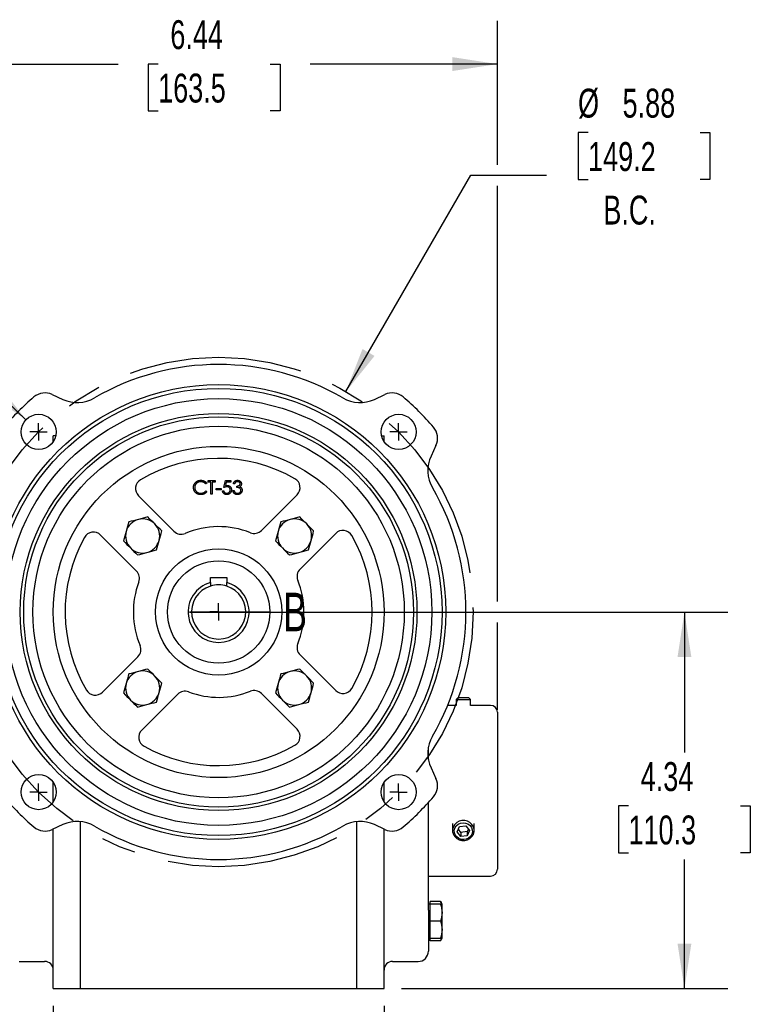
# Model space of a CAD drawing. Header units: inches. Extents: x 1 to 43, y 1 to 33.
# Tile 5 of 10: x 25.3 to 33.7, y 7.8 to 19.1. Entities that reach past the tile are written whole.
import ezdxf

# ---------------------------------------------------------------- set-up
doc = ezdxf.new("R2010")
doc.units = ezdxf.units.IN
doc.header["$LTSCALE"] = 4
doc.header["$MEASUREMENT"] = 0
doc.linetypes.add('CENTERX2', pattern=[0.8, 0.5, -0.1, 0.1, -0.1])
doc.layers.add('CENTER', color=40, linetype='CENTERX2')
doc.layers.add('DIMENSIONS', color=140, linetype='Continuous', lineweight=25)
doc.layers.add('TEXT', color=140, linetype='Continuous', lineweight=25)
doc.styles.add('SLDTEXTSTYLE0', font='TXT', dxfattribs={"width": 0.7})
doc.dimstyles.new('SLDDIMSTYLE0', dxfattribs={"dimtxt": 0.339844, "dimasz": 0.52, "dimexe": 0, "dimexo": 0.0625, "dimgap": 0.084961, "dimtad": 0, "dimtih": 1, "dimtoh": 1, "dimrnd": 1e-09, "dimzin": 12, "dimdsep": 46, "dimtxsty": 'SLDTEXTSTYLE0', "dimsah": 1, "dimcen": 0.09, "dimadec": 0, "dimazin": 3, "dimtfac": 1, "dimtofl": 0, "dimtmove": 0, "dimatfit": 3, "dimfxl": 0, "dimfrac": 2, "dimtolj": 1, "dimtzin": 12, "dimarcsym": 0})
doc.dimstyles.new('SLDDIMSTYLE6', dxfattribs={"dimtxt": 0.18, "dimasz": 0.52, "dimexe": 0, "dimexo": 0.0625, "dimgap": 0, "dimtad": 0, "dimtih": 1, "dimtoh": 1, "dimdec": 0, "dimrnd": 1e-09, "dimzin": 0, "dimdsep": 46, "dimtxsty": 'Standard', "dimblk1": 'NONE', "dimblk2": 'NONE', "dimsah": 1, "dimcen": 0.09, "dimadec": 0, "dimazin": 0, "dimtfac": 0.52, "dimtdec": 0, "dimtofl": 0, "dimtmove": 0, "dimatfit": 3, "dimldrblk": 'NONE', "dimfxl": 0, "dimfrac": 2, "dimtolj": 1, "dimtzin": 0, "dimarcsym": 0})
doc.dimstyles.new('SLDDIMSTYLE7', dxfattribs={"dimtxt": 0.339844, "dimasz": 0.52, "dimexe": 0, "dimexo": 0.0625, "dimgap": 0.084961, "dimtad": 0, "dimtih": 1, "dimtoh": 1, "dimrnd": 1e-09, "dimzin": 12, "dimdsep": 46, "dimtxsty": 'SLDTEXTSTYLE0', "dimsah": 1, "dimcen": 0, "dimadec": 0, "dimazin": 3, "dimtfac": 1, "dimtofl": 0, "dimtmove": 0, "dimatfit": 3, "dimfxl": 0, "dimfrac": 2, "dimtolj": 1, "dimtzin": 12, "dimarcsym": 0})
doc.dimstyles.new('SLDDIMSTYLE8', dxfattribs={"dimtxt": 0.339844, "dimasz": 0.52, "dimexe": 0, "dimexo": 0.0625, "dimgap": 0.084961, "dimtad": 0, "dimtih": 1, "dimtoh": 1, "dimrnd": 1e-09, "dimdsep": 46, "dimtxsty": 'SLDTEXTSTYLE0', "dimsah": 1, "dimcen": 0, "dimadec": 0, "dimazin": 2, "dimtfac": 1, "dimtofl": 0, "dimtmove": 0, "dimatfit": 3, "dimfxl": 0, "dimfrac": 2, "dimtolj": 1, "dimtzin": 12, "dimarcsym": 0})

# ---------------------------------------------------------------- blocks, each defined once
blk = doc.blocks.new('_D_11')
at = {"layer": 'DIMENSIONS'}
for p, q in [((31.837, 17.836), (31.722, 17.836)), ((31.722, 17.836), (31.722, 17.296)), ((33.129, 17.836), (33.243, 17.836)), ((33.243, 17.836), (33.243, 17.296)), ((29.042, 14.85), (30.483, 17.343)), ((30.483, 17.343), (31.358, 17.343)), ((31.722, 17.296), (31.837, 17.296)), ((33.243, 17.296), (33.129, 17.296))]:
    blk.add_line(p, q, dxfattribs=at)
blk.add_solid([(29.042, 14.85), (29.372, 15.26), (29.233, 15.34)], dxfattribs=at)
at = {"layer": 'DIMENSIONS', "char_height": 0.3333, "attachment_point": 1, "style": 'SLDTEXTSTYLE0'}
for s, insert in [('%%c', (31.721, 18.342)), ('5.88', (32.235, 18.342)), ('149.2', (31.837, 17.726)), ('B.C.', (32.013, 17.109))]:
    blk.add_mtext(s, dxfattribs=dict(at, insert=insert))
blk = doc.blocks.new('_D_12')
at = {"layer": 'DIMENSIONS'}
for p, q in [((25.663, 7.764), (25.663, 5.537)), ((29.482, 7.764), (29.482, 5.537)), ((25.663, 6.037), (26.823, 6.037)), ((27.284, 6.037), (27.17, 6.037)), ((27.17, 6.037), (27.17, 5.497)), ((28.294, 6.037), (28.408, 6.037)), ((28.408, 6.037), (28.408, 5.497)), ((29.482, 6.037), (28.754, 6.037)), ((27.17, 5.497), (27.284, 5.497)), ((28.408, 5.497), (28.294, 5.497))]:
    blk.add_line(p, q, dxfattribs=at)
for points in [[(25.663, 6.037), (26.183, 5.957), (26.183, 6.117)], [(29.482, 6.037), (28.962, 6.117), (28.962, 5.957)]]:
    blk.add_solid(points, dxfattribs=at)
at = {"layer": 'DIMENSIONS', "char_height": 0.3333, "attachment_point": 1, "style": 'SLDTEXTSTYLE0'}
for s, insert in [('3.82', (27.284, 6.542)), ('97.0', (27.284, 5.926))]:
    blk.add_mtext(s, dxfattribs=dict(at, insert=insert))
blk = doc.blocks.new('_D_13')
at = {"layer": 'DIMENSIONS'}
for p, q in [((24.354, 15.589), (24.354, 19.126)), ((30.791, 17.463), (30.791, 19.126)), ((24.354, 18.626), (26.414, 18.626)), ((26.874, 18.626), (26.76, 18.626)), ((26.76, 18.626), (26.76, 18.086)), ((28.167, 18.626), (28.281, 18.626)), ((28.281, 18.626), (28.281, 18.086)), ((30.791, 18.626), (28.627, 18.626)), ((26.76, 18.086), (26.874, 18.086)), ((28.281, 18.086), (28.167, 18.086)), ((30.791, 12.427), (30.791, 17.223)), ((24.354, 11.351), (24.354, 15.349)), ((30.791, 11.18), (30.791, 12.187))]:
    blk.add_line(p, q, dxfattribs=at)
for points in [[(24.354, 18.626), (24.874, 18.546), (24.874, 18.706)], [(30.791, 18.626), (30.271, 18.706), (30.271, 18.546)]]:
    blk.add_solid(points, dxfattribs=at)
at = {"layer": 'DIMENSIONS', "char_height": 0.3333, "attachment_point": 1, "style": 'SLDTEXTSTYLE0'}
for s, insert in [('6.44', (27.015, 19.132)), ('163.5', (26.874, 18.516))]:
    blk.add_mtext(s, dxfattribs=dict(at, insert=insert))
blk = doc.blocks.new('_D_14')
at = {"layer": 'DIMENSIONS'}
for p, q in [((21.107, 16.776), (20.993, 16.776)), ((20.993, 16.776), (20.993, 16.236)), ((22.117, 16.776), (22.231, 16.776)), ((22.231, 16.776), (22.231, 16.236)), ((23.499, 16.282), (22.624, 16.282)), ((25.348, 14.524), (23.499, 16.282)), ((20.993, 16.236), (21.107, 16.236)), ((22.231, 16.236), (22.117, 16.236))]:
    blk.add_line(p, q, dxfattribs=at)
blk.add_solid([(25.348, 14.524), (25.026, 14.94), (24.916, 14.824)], dxfattribs=at)
at = {"layer": 'DIMENSIONS', "char_height": 0.3333, "attachment_point": 1, "style": 'SLDTEXTSTYLE0'}
for s, insert in [('%%c', (20.851, 17.281)), ('0.41', (21.364, 17.281)), ('10.3', (21.107, 16.665)), ('X4', (21.319, 16.049))]:
    blk.add_mtext(s, dxfattribs=dict(at, insert=insert))
blk = doc.blocks.new('_D_15')
at = {"layer": 'DIMENSIONS'}
for p, q in [((27.772, 12.307), (33.449, 12.307)), ((32.949, 12.307), (32.949, 10.686)), ((32.303, 10.07), (32.189, 10.07)), ((32.189, 10.07), (32.189, 9.53)), ((33.595, 10.07), (33.709, 10.07)), ((33.709, 10.07), (33.709, 9.53)), ((32.189, 9.53), (32.303, 9.53)), ((32.949, 7.964), (32.949, 9.454)), ((33.709, 9.53), (33.595, 9.53)), ((29.682, 7.964), (33.449, 7.964))]:
    blk.add_line(p, q, dxfattribs=at)
for points in [[(32.949, 12.307), (32.869, 11.787), (33.029, 11.787)], [(32.949, 7.964), (33.029, 8.484), (32.869, 8.484)]]:
    blk.add_solid(points, dxfattribs=at)
at = {"layer": 'DIMENSIONS', "char_height": 0.3333, "attachment_point": 1, "style": 'SLDTEXTSTYLE0'}
for s, insert in [('4.34', (32.444, 10.576)), ('110.3', (32.303, 9.96))]:
    blk.add_mtext(s, dxfattribs=dict(at, insert=insert))
blk = doc.blocks.new('SW_CENTERMARKSYMBOL_5')
at = {"layer": 'CENTER', "color": 0}
for q in [(-0.1, 0), (0, 0.1), (0, -0.1), (0.1, 0)]:
    blk.add_line((0, 0), q, dxfattribs=at)
blk = doc.blocks.new('SW_CENTERMARKSYMBOL_6')
at = {"layer": 'CENTER', "color": 0}
for q in [(-0.1, 0), (0, 0.1), (0, -0.1), (0.1, 0)]:
    blk.add_line((0, 0), q, dxfattribs=at)
blk = doc.blocks.new('SW_CENTERMARKSYMBOL_7')
at = {"layer": 'CENTER', "color": 0}
for q in [(-0.1, 0), (0, 0.1), (0, -0.1), (0.1, 0)]:
    blk.add_line((0, 0), q, dxfattribs=at)
blk = doc.blocks.new('SW_CENTERMARKSYMBOL_8')
at = {"layer": 'CENTER', "color": 0}
for q in [(-0.1, 0), (0, 0.1), (0, -0.1), (0.1, 0)]:
    blk.add_line((0, 0), q, dxfattribs=at)
blk = doc.blocks.new('SW_CENTERMARKSYMBOL_9')
at = {"layer": 'CENTER', "color": 0}
for q in [(-0.1, 0), (0, 0.1), (0, -0.1), (0.1, 0)]:
    blk.add_line((0, 0), q, dxfattribs=at)
blk = doc.blocks.new('_None')

msp = doc.modelspace()

# ---------------------------------------------------------------- linework, layer by layer
for p, q in [((25.652255, 14.8157924), (25.7742647, 14.7588983)), ((29.370104, 14.7588983), (29.4921138, 14.8157924)), ((25.6627355, 14.2703228), (25.6627355, 14.3394725)), ((25.6927931, 14.3394725), (25.6627355, 14.3394725)), ((29.4515756, 14.3394725), (29.4816332, 14.3394725)), ((29.4816332, 14.2703228), (29.4816332, 14.3394725)), ((30.0807878, 14.2271184), (30.0238937, 14.1051087)), ((27.4357427, 13.7930991), (27.4233764, 13.7836352)), ((27.4498755, 13.8058439), (27.4498755, 13.8219958)), ((27.4498755, 13.8219958), (27.5326536, 13.8219958)), ((27.4841982, 13.8058439), (27.4498755, 13.8058439)), ((27.4841982, 13.6645155), (27.4841982, 13.8058439)), ((27.5326536, 13.8058439), (27.498331, 13.8058439)), ((27.498331, 13.8058439), (27.498331, 13.6645155)), ((27.5326536, 13.8219958), (27.5326536, 13.8058439)), ((27.6336026, 13.7432556), (27.6497544, 13.8219958)), ((27.6497544, 13.8219958), (27.7143617, 13.8219958)), ((27.6607957, 13.8058439), (27.6523097, 13.7644233)), ((27.7143617, 13.8058439), (27.6607957, 13.8058439)), ((27.7143617, 13.8219958), (27.7143617, 13.8058439)), ((27.7567602, 13.7856542), (27.7426274, 13.7856542)), ((27.780988, 13.7432556), (27.780988, 13.7594074)), ((27.056988, 13.2379974), (26.6476327, 13.6473527)), ((27.4233764, 13.702876), (27.4357427, 13.6935067)), ((27.498331, 13.6645155), (27.4841982, 13.6645155)), ((27.5427485, 13.7170089), (27.5427485, 13.7331607)), ((27.5427485, 13.7331607), (27.6033179, 13.7331607)), ((27.6033179, 13.7170089), (27.5427485, 13.7170089)), ((27.6033179, 13.7331607), (27.6033179, 13.7170089)), ((27.6174507, 13.704895), (27.6315836, 13.704895)), ((27.7365705, 13.706914), (27.7507033, 13.706914)), ((28.4778917, 13.658318), (28.0662902, 13.2467164)), ((26.2103015, 13.1938407), (26.6243045, 12.7798377)), ((28.5117117, 12.8012948), (28.9233133, 13.2128964)), ((27.4784344, 12.7036457), (27.6659344, 12.7036457)), ((27.4784344, 12.6464423), (27.4784344, 12.7036457)), ((27.6659344, 12.7036457), (27.6659344, 12.6464423)), ((28.9233133, 11.4014817), (28.5117117, 11.8130832)), ((26.641376, 11.7919927), (26.2320207, 11.3826374)), ((26.6855327, 10.9453062), (27.0995356, 11.3593091)), ((28.0662902, 11.3676616), (28.4778917, 10.9560601)), ((30.3349875, 11.3191619), (30.3149875, 11.2991619)), ((30.3149875, 11.2991619), (30.3149875, 11.22963)), ((30.3149875, 11.2991619), (30.3969875, 11.2991619)), ((30.3969875, 11.3191619), (30.3349875, 11.3191619)), ((30.4589875, 11.3191619), (30.3969875, 11.3191619)), ((30.3969875, 11.2991619), (30.4789875, 11.2991619)), ((30.4789875, 11.2991619), (30.4589875, 11.3191619)), ((30.4789875, 11.22963), (30.4789875, 11.2991619)), ((30.3149875, 11.22963), (30.2153019, 11.22963)), ((30.7119481, 11.22963), (30.4789875, 11.22963)), ((29.9934442, 10.6047515), (29.9934442, 10.7465575)), ((30.0238937, 10.5092694), (30.0807878, 10.3872596)), ((25.6627355, 10.1160705), (25.6627355, 10.3440552)), ((29.4816332, 10.1160705), (29.4816332, 10.3440552)), ((29.9934442, 8.8674252), (29.9934442, 10.1098404)), ((25.9776962, 7.9642756), (25.9776962, 9.8906195)), ((29.1666725, 7.9642756), (29.1666725, 9.8906195)), ((25.7742647, 9.8554797), (25.652255, 9.7985856)), ((25.6627355, 7.9642756), (25.6627355, 9.8034728)), ((29.4921138, 9.7985856), (29.370104, 9.8554797)), ((29.4816332, 7.9642756), (29.4816332, 9.8034728)), ((30.2719875, 9.8687211), (30.2719875, 9.7866362)), ((30.3254361, 9.7702797), (30.3530539, 9.8318796)), ((30.3693697, 9.7173826), (30.3254361, 9.7702797)), ((30.3693697, 9.7652181), (30.3393642, 9.8013454)), ((30.3530539, 9.8318796), (30.4246053, 9.8405825)), ((30.4409211, 9.7739209), (30.3693697, 9.7652181)), ((30.3693697, 9.7652181), (30.3693697, 9.7173826)), ((30.4246053, 9.8405825), (30.4685389, 9.7876854)), ((30.4546108, 9.8044551), (30.4409211, 9.7739209)), ((30.4685389, 9.7876854), (30.4409211, 9.7260855)), ((30.4409211, 9.7739209), (30.4409211, 9.7260855)), ((30.5219875, 9.7866362), (30.5219875, 9.8687211)), ((30.4409211, 9.7260855), (30.3693697, 9.7173826)), ((29.9934442, 9.261126), (30.7119481, 9.261126)), ((30.0131292, 8.9389305), (29.9934442, 8.9389305)), ((30.0131292, 8.9389305), (30.0131292, 8.9693834)), ((30.1333425, 8.9693834), (30.0131292, 8.9693834)), ((30.0131292, 8.8405053), (30.0131292, 8.9389305)), ((30.1333425, 8.9389305), (30.0131292, 8.9389305)), ((30.1509245, 8.9389305), (30.1333425, 8.9693834)), ((30.1509245, 8.8405053), (30.1509245, 8.9389305)), ((30.0131292, 8.7420801), (30.0131292, 8.8405053)), ((30.1509245, 8.6436549), (30.1509245, 8.8405053)), ((30.1333425, 8.7420801), (30.0131292, 8.7420801)), ((30.0131292, 8.6436549), (30.0131292, 8.7420801)), ((30.0131292, 8.5452297), (30.0131292, 8.6436549)), ((30.1509245, 8.5452297), (30.1509245, 8.6436549)), ((29.9934442, 8.5452297), (30.0131292, 8.5452297)), ((30.0131292, 8.5452297), (30.1333425, 8.5452297)), ((30.0131292, 8.5147769), (30.0131292, 8.5452297)), ((30.1333425, 8.5147769), (30.1509245, 8.5452297)), ((30.1333425, 8.5147769), (30.0131292, 8.5147769)), ((25.2690347, 8.2768741), (25.5643103, 8.2768741)), ((29.5800584, 8.2768741), (29.875334, 8.2768741)), ((25.6627355, 7.9642756), (25.9776962, 7.9642756)), ((25.9776962, 7.9642756), (29.1666725, 7.9642756)), ((29.1666725, 7.9642756), (29.4816332, 7.9642756))]:
    msp.add_line(p, q)
at = {"flags": 128}
for points in [[(30.2815026, 9.8308304), (30.2730569, 9.80171), (30.2730569, 9.7715624), (30.2815026, 9.7424421), (30.2978183, 9.7163334), (30.3208923, 9.6950159), (30.3491521, 9.6799421), (30.3806717, 9.6721393), (30.4133033, 9.6721393), (30.4448229, 9.6799421), (30.4730827, 9.6950159), (30.4961567, 9.7163334), (30.5124724, 9.7424421), (30.5209181, 9.7715624), (30.5209181, 9.80171), (30.5124724, 9.8308304), (30.4961567, 9.856939), (30.4730827, 9.8782566), (30.4448229, 9.8933304), (30.4133033, 9.9011332), (30.3806717, 9.9011332), (30.3491521, 9.8933304), (30.3208923, 9.8782566), (30.2978183, 9.856939), (30.2815026, 9.8308304)], [(30.2999802, 9.8161057), (30.3152301, 9.8398517), (30.3371036, 9.8586664), (30.3638285, 9.8710256), (30.3932398, 9.8759281), (30.4229547, 9.8729766), (30.4505659, 9.8624103), (30.4738364, 9.8450851), (30.4908812, 9.8224047), (30.5003192, 9.7962065), (30.5013859, 9.7686129), (30.4939949, 9.7418595), (30.4787449, 9.7181135), (30.4568714, 9.6992987), (30.4301465, 9.6869395), (30.4007352, 9.682037), (30.3710203, 9.6849885), (30.3434092, 9.6955549), (30.3201386, 9.71288), (30.3030939, 9.7355604), (30.2936558, 9.7617586), (30.2925891, 9.7893522), (30.2999802, 9.8161057)]]:
    msp.add_lwpolyline(points, dxfattribs=at)
for centre, radius in [((27.5721844, 12.307189), 2.6220472), ((27.5721844, 12.307189), 2.5787402), ((27.5721844, 12.307189), 2.4606299), ((27.5721844, 12.307189), 2.2893701), ((25.4950582, 14.3843152), 0.2027559), ((27.5721844, 12.307189), 2.25), ((29.6493105, 14.3843152), 0.2027559), ((27.5721844, 12.307189), 2.1431231), ((27.5721844, 12.307189), 1.9094488), ((27.5721844, 12.307189), 0.7283465), ((27.5721844, 12.307189), 0.5905512), ((25.4950582, 10.2300628), 0.2027559), ((29.6493105, 10.2300628), 0.2027559)]:
    msp.add_circle(centre, radius)
for centre, radius, start, end in [((27.5721844, 12.307189), 2.8543307, 59.84673132, 120.15326868), ((27.5721844, 12.307189), 3.269685, 130.68355832, 139.31644168), ((25.5690624, 14.6373854), 0.1968504, 65, 130.68355832), ((25.9406499, 15.1157124), 0.3937008, 245, 300.15326868), ((29.2037189, 15.1157124), 0.3937008, 239.84673132, 295), ((29.5753063, 14.6373854), 0.1968504, 49.31644168, 115), ((27.5721844, 12.307189), 3.269685, 40.68355832, 49.31644168), ((29.9023807, 14.310311), 0.1968504, 335, 40.68355832), ((30.3807078, 13.9387235), 0.3937008, 155, 210.15326868), ((27.5721844, 12.307189), 1.7716535, 60.18311404, 120.57235079), ((26.7311493, 13.7308693), 0.1181102, 120.57235079, 225), ((28.3943752, 13.7418345), 0.1181102, 315, 60.18311404), ((27.5721844, 12.307189), 2.8543307, 329.84673132, 30.15326868), ((26.6952606, 13.1841128), 0.1968504, 104.55536928, 164.55536928), ((26.6952606, 13.1841128), 0.1968504, 44.55536928, 104.55536928), ((26.6952606, 13.1841128), 0.1968504, 344.55536928, 44.55536928), ((27.5721844, 12.307189), 0.984252, 68.1323964, 113.05379468), ((28.4491081, 13.1841128), 0.1968504, 104.55536928, 164.55536928), ((28.4491081, 13.1841128), 0.1968504, 44.55536928, 104.55536928), ((28.4491081, 13.1841128), 0.1968504, 344.55536928, 44.55536928), ((26.126785, 13.1103242), 0.1181102, 45, 150.94129201), ((26.6952606, 13.1841128), 0.1968504, 164.55536928, 224.55536928), ((27.1405046, 13.3215139), 0.1181102, 225, 293.05379468), ((27.9827736, 13.330233), 0.1181102, 248.1323964, 315), ((28.4491081, 13.1841128), 0.1968504, 164.55536928, 224.55536928), ((29.0068299, 13.1293798), 0.1181102, 29.81688596, 135), ((27.5721844, 12.307189), 1.7716535, 330.18311404, 29.81688596), ((27.5721844, 12.307189), 1.7716535, 150.94129201, 210.57235079), ((26.6952606, 13.1841128), 0.1968504, 284.55536928, 344.55536928), ((28.4491081, 13.1841128), 0.1968504, 284.55536928, 344.55536928), ((26.6952606, 13.1841128), 0.1968504, 224.55536928, 284.55536928), ((28.4491081, 13.1841128), 0.1968504, 224.55536928, 284.55536928), ((26.5407879, 12.6963212), 0.1181102, 339.32917458, 45), ((28.5952283, 12.7177783), 0.1181102, 135, 201.8676036), ((27.5721844, 12.307189), 0.984252, 159.32917458, 203.05379468), ((27.5721844, 12.307189), 0.3519685, 105.44772404, 74.55227596), ((27.5721844, 12.307189), 0.3125984, 107.45192982, 72.54807018), ((27.5721844, 12.307189), 0.3125984, 72.54807018, 107.45192982), ((27.5721844, 12.307189), 0.984252, 338.1323964, 21.8676036), ((28.5952283, 11.8965998), 0.1181102, 158.1323964, 225), ((26.5578594, 11.8755093), 0.1181102, 315, 23.05379468), ((26.6952606, 11.4302653), 0.1968504, 104.55536928, 164.55536928), ((26.6952606, 11.4302653), 0.1968504, 44.55536928, 104.55536928), ((28.4491081, 11.4302653), 0.1968504, 104.55536928, 164.55536928), ((28.4491081, 11.4302653), 0.1968504, 44.55536928, 104.55536928), ((26.6952606, 11.4302653), 0.1968504, 164.55536928, 224.55536928), ((26.6952606, 11.4302653), 0.1968504, 344.55536928, 44.55536928), ((28.4491081, 11.4302653), 0.1968504, 164.55536928, 224.55536928), ((28.4491081, 11.4302653), 0.1968504, 344.55536928, 44.55536928), ((26.1485041, 11.4661539), 0.1181102, 210.57235079, 315), ((26.6952606, 11.4302653), 0.1968504, 284.55536928, 344.55536928), ((27.1830522, 11.2757926), 0.1181102, 69.32917458, 135), ((27.5721844, 12.307189), 0.984252, 249.32917458, 291.8676036), ((27.9827736, 11.2841451), 0.1181102, 45, 111.8676036), ((28.4491081, 11.4302653), 0.1968504, 284.55536928, 344.55536928), ((29.0068299, 11.4849982), 0.1181102, 225, 330.18311404), ((26.6952606, 11.4302653), 0.1968504, 224.55536928, 284.55536928), ((28.4491081, 11.4302653), 0.1968504, 224.55536928, 284.55536928), ((30.7119481, 11.1508898), 0.0787402, 0, 90), ((26.7690492, 10.8617896), 0.1181102, 135, 240.94129201), ((28.3943752, 10.8725435), 0.1181102, 299.81688596, 45), ((30.3807078, 10.6756545), 0.3937008, 149.84673132, 205), ((27.5721844, 12.307189), 1.7716535, 240.94129201, 299.81688596), ((29.9023807, 10.304067), 0.1968504, 319.31644168, 25), ((27.5721844, 12.307189), 3.269685, 220.68355832, 229.31644168), ((27.5721844, 12.307189), 3.269685, 310.68355832, 319.31644168), ((25.9406499, 9.4986656), 0.3937008, 59.84673132, 115), ((29.2037189, 9.4986656), 0.3937008, 65, 120.15326868), ((25.5690624, 9.9769926), 0.1968504, 229.31644168, 295), ((27.5721844, 12.307189), 2.8543307, 239.84673132, 300.15326868), ((29.5753063, 9.9769926), 0.1968504, 245, 310.68355832), ((30.7119481, 9.3398662), 0.0787402, 270, 0), ((29.875334, 8.3949843), 0.1181102, 270, 0), ((25.5643103, 8.1784489), 0.0984252, 0, 90), ((29.5800584, 8.1784489), 0.0984252, 90, 180)]:
    msp.add_arc(centre, radius, start, end)
for points, knots in [([(27.2823003, 13.7441705), (27.2823703, 13.7470031), (27.282508, 13.7525762), (27.2836776, 13.760755), (27.2855592, 13.7685908), (27.2882318, 13.776069), (27.2916201, 13.783229), (27.2958058, 13.790016), (27.3007402, 13.7964734), (27.3063846, 13.8025034), (27.3125744, 13.8080169), (27.3192029, 13.8128676), (27.3262572, 13.8169044), (27.3336596, 13.8202788), (27.3414654, 13.8228725), (27.3496582, 13.8246881), (27.3582223, 13.8258183), (27.3640654, 13.8259611), (27.3670343, 13.8260337)], [0, 0, 0, 0, 0.06455784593, 0.12701353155, 0.1879548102, 0.24801391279, 0.30774768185, 0.3682345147, 0.42946984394, 0.49274343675, 0.55625776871, 0.61821678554, 0.67965547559, 0.74124554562, 0.80341526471, 0.86681546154, 0.93232831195, 1, 1, 1, 1]), ([(27.3022693, 13.6880176), (27.3006749, 13.6899767), (27.2975053, 13.6938713), (27.2934502, 13.7001834), (27.289979, 13.7067736), (27.2871724, 13.7136767), (27.2849783, 13.720877), (27.2834584, 13.7283783), (27.2824707, 13.7361734), (27.2823577, 13.7414754), (27.2823003, 13.7441705)], [0, 0, 0, 0, 0.1243285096, 0.2471560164, 0.3687797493, 0.4907338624, 0.6136137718, 0.7389575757, 0.8673105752, 1, 1, 1, 1]), ([(27.366151, 13.8098819), (27.3645725, 13.8098637), (27.36143, 13.8098275), (27.3567664, 13.8093502), (27.3521899, 13.8086793), (27.3477034, 13.8076838), (27.3433128, 13.8064251), (27.3389891, 13.8049212), (27.3347952, 13.8030605), (27.3306729, 13.8010038), (27.3267233, 13.7986809), (27.3229863, 13.7961471), (27.3194755, 13.7934308), (27.3161881, 13.7905219), (27.3131207, 13.7874334), (27.3102956, 13.7841324), (27.3077226, 13.7806295), (27.3053507, 13.7769709), (27.3032263, 13.7731671), (27.3014477, 13.7692043), (27.2998727, 13.7651501), (27.2986264, 13.7609588), (27.2976399, 13.7566599), (27.2969592, 13.7522419), (27.2964873, 13.7477139), (27.2964513, 13.7446449), (27.2964332, 13.7430979)], [0, 0, 0, 0, 0.0439549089, 0.0875018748, 0.1304626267, 0.1727520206, 0.2154030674, 0.2576498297, 0.300152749, 0.3431214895, 0.3859251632, 0.4276857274, 0.4688179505, 0.5094918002, 0.5498830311, 0.589980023, 0.63040523, 0.6708686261, 0.7113839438, 0.7516272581, 0.7917755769, 0.8324589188, 0.873319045, 0.9145429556, 0.9569235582, 1, 1, 1, 1]), ([(27.2964332, 13.7430979), (27.2964899, 13.7407703), (27.2966014, 13.7362003), (27.2975935, 13.7295065), (27.299101, 13.7230938), (27.3013604, 13.7170025), (27.3041464, 13.7111573), (27.3076668, 13.7056573), (27.3117441, 13.7004192), (27.3164358, 13.6955669), (27.3215834, 13.6911343), (27.3271064, 13.687231), (27.332991, 13.6839773), (27.3391721, 13.6812697), (27.3456975, 13.6791884), (27.3525553, 13.6777232), (27.3597306, 13.6767674), (27.3646337, 13.6766759), (27.367129, 13.6766293)], [0, 0, 0, 0, 0.0643232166, 0.1262901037, 0.1867264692, 0.2461464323, 0.3055756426, 0.3654293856, 0.4263263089, 0.4888399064, 0.5517249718, 0.6139185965, 0.6754837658, 0.7373338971, 0.8002290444, 0.8645022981, 0.9310407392, 1, 1, 1, 1]), ([(27.4233764, 13.7836352), (27.4224943, 13.7846865), (27.4207419, 13.786775), (27.4179226, 13.7897077), (27.4149843, 13.7924553), (27.4119284, 13.7950309), (27.4086996, 13.7973444), (27.4053763, 13.7995163), (27.4019028, 13.8014631), (27.3970996, 13.8038236), (27.3908162, 13.8062869), (27.3829064, 13.8083523), (27.3746495, 13.8096671), (27.3690163, 13.8098095), (27.366151, 13.8098819)], [0, 0, 0, 0, 0.0631632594, 0.125474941, 0.1871212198, 0.2482943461, 0.3092948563, 0.3698500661, 0.4309733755, 0.4924559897, 0.6161479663, 0.7408436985, 0.8681826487, 1, 1, 1, 1]), ([(27.3670343, 13.8260337), (27.3688437, 13.826012), (27.3724253, 13.8259691), (27.3777235, 13.8255504), (27.3828818, 13.8248523), (27.3879037, 13.8239022), (27.3928136, 13.8227231), (27.397574, 13.8211869), (27.4022128, 13.8194305), (27.4067009, 13.8174076), (27.4110166, 13.8151369), (27.4151586, 13.8126435), (27.419094, 13.8099306), (27.4228506, 13.8070211), (27.4263653, 13.8038535), (27.4297382, 13.8005151), (27.4328546, 13.7969095), (27.4347782, 13.7943716), (27.4357427, 13.7930991)], [0, 0, 0, 0, 0.0685475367, 0.1356829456, 0.2012149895, 0.2656822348, 0.3292668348, 0.3923954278, 0.4550697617, 0.5171268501, 0.5787900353, 0.6397398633, 0.7001915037, 0.7598062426, 0.8196283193, 0.879354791, 0.9395116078, 1, 1, 1, 1]), ([(27.6683037, 13.7513315), (27.6670831, 13.7513054), (27.6645628, 13.7512515), (27.6606967, 13.7508543), (27.6566341, 13.7502136), (27.6523905, 13.7493324), (27.6479531, 13.7481791), (27.6433314, 13.7467971), (27.6385155, 13.7451448), (27.6352706, 13.7438971), (27.6336026, 13.7432556)], [0, 0, 0, 0, 0.102203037, 0.2110233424, 0.3250996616, 0.4465020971, 0.5737877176, 0.7089007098, 0.8503578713, 1, 1, 1, 1]), ([(27.6523097, 13.7644233), (27.653977, 13.7648836), (27.6572071, 13.7657754), (27.6619747, 13.7667656), (27.6665008, 13.7673624), (27.6694378, 13.7674439), (27.670859, 13.7674834)], [0, 0, 0, 0, 0.27506836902, 0.53290146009, 0.77397345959, 1, 1, 1, 1]), ([(27.7062858, 13.7165672), (27.7062562, 13.7178305), (27.7061982, 13.7203031), (27.7057243, 13.7239206), (27.7049002, 13.7273435), (27.7037563, 13.7305882), (27.7023039, 13.7336579), (27.700529, 13.7365557), (27.6983984, 13.7392434), (27.6959645, 13.7417222), (27.6932982, 13.74401), (27.6903536, 13.7459602), (27.6871923, 13.7476009), (27.6838524, 13.7490168), (27.6802545, 13.7500337), (27.6764697, 13.7507971), (27.6724572, 13.7512388), (27.6697139, 13.7513), (27.6683037, 13.7513315)], [0, 0, 0, 0, 0.06535138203, 0.12791603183, 0.18836020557, 0.24721607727, 0.3056301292, 0.36376983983, 0.42266091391, 0.48268729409, 0.54330022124, 0.60411795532, 0.66496489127, 0.72741349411, 0.79146762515, 0.85805544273, 0.92703681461, 1, 1, 1, 1]), ([(27.670859, 13.7674834), (27.6726176, 13.7674453), (27.6760753, 13.7673705), (27.6811344, 13.7666518), (27.6859638, 13.7655207), (27.6905533, 13.7639404), (27.6949115, 13.7619197), (27.6989983, 13.7593956), (27.7028749, 13.7564469), (27.7064718, 13.7530568), (27.709735, 13.7493258), (27.7126041, 13.7453142), (27.7150412, 13.741061), (27.7170011, 13.7365255), (27.7185662, 13.731758), (27.7196079, 13.7267081), (27.7203016, 13.7214236), (27.7203791, 13.7178104), (27.7204186, 13.7159679)], [0, 0, 0, 0, 0.0658076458, 0.1293942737, 0.1908940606, 0.2512810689, 0.3108149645, 0.3703709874, 0.4307682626, 0.4928812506, 0.5551039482, 0.616067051, 0.6772560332, 0.7382598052, 0.8007621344, 0.8647775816, 0.931045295, 1, 1, 1, 1]), ([(27.7426274, 13.7856542), (27.7430103, 13.7872394), (27.7437588, 13.7903385), (27.74532, 13.7947663), (27.7470207, 13.7989563), (27.749063, 13.8028301), (27.7512906, 13.8064656), (27.7538428, 13.8097803), (27.7566018, 13.8128585), (27.7596536, 13.8155903), (27.762854, 13.818064), (27.7662481, 13.8201731), (27.7697677, 13.8219874), (27.7734371, 13.8234822), (27.7772673, 13.8246082), (27.7812237, 13.8254251), (27.7853165, 13.8259557), (27.7880948, 13.8260074), (27.7895055, 13.8260337)], [0, 0, 0, 0, 0.0726253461, 0.1419766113, 0.2089849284, 0.2739568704, 0.3368893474, 0.3987449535, 0.4601158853, 0.5208249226, 0.5809944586, 0.6401519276, 0.6986224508, 0.7572710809, 0.816426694, 0.8762540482, 0.9371652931, 1, 1, 1, 1]), ([(27.7896948, 13.8098819), (27.7879017, 13.8098193), (27.7843994, 13.809697), (27.7793503, 13.808626), (27.7746566, 13.8069172), (27.7710688, 13.8048775), (27.7684194, 13.802864), (27.7665262, 13.8011055), (27.764667, 13.7991513), (27.7629641, 13.7968809), (27.761242, 13.7944482), (27.7596742, 13.7917295), (27.7581507, 13.7887956), (27.7572327, 13.7867216), (27.7567602, 13.7856542)], [0, 0, 0, 0, 0.1227119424, 0.239684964, 0.3518158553, 0.4637661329, 0.5208177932, 0.5794482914, 0.6406041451, 0.7052975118, 0.7736338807, 0.8446693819, 0.920056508, 1, 1, 1, 1]), ([(27.780988, 13.7594074), (27.7829363, 13.7594405), (27.7867525, 13.7595053), (27.7923271, 13.7602885), (27.7976577, 13.761372), (27.8026263, 13.7630316), (27.8071549, 13.7649592), (27.8110838, 13.7672023), (27.8143579, 13.7696956), (27.8169614, 13.7724778), (27.8189199, 13.7754616), (27.820352, 13.7785714), (27.8211979, 13.7818346), (27.8213108, 13.7840616), (27.8213675, 13.785181)], [0, 0, 0, 0, 0.1101655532, 0.2157872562, 0.3180274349, 0.4175739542, 0.5116504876, 0.5961620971, 0.6729345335, 0.7436695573, 0.8106770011, 0.8740589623, 0.9366963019, 1, 1, 1, 1]), ([(27.8294435, 13.7099425), (27.8293746, 13.7114098), (27.8292372, 13.7143372), (27.8281885, 13.7186439), (27.8264635, 13.7227934), (27.8240485, 13.726715), (27.8211088, 13.7303494), (27.8176728, 13.7335922), (27.813712, 13.7362681), (27.8100665, 13.7381168), (27.8068375, 13.7393783), (27.8040742, 13.7402186), (27.8009805, 13.7409301), (27.7975939, 13.7415921), (27.793889, 13.7421555), (27.7898696, 13.7426253), (27.785535, 13.7430012), (27.7825343, 13.7431691), (27.780988, 13.7432556)], [0, 0, 0, 0, 0.0669091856, 0.1334854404, 0.2010351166, 0.27123434, 0.3428799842, 0.4138361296, 0.485976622, 0.5602295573, 0.5998841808, 0.6440548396, 0.6918919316, 0.7446875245, 0.8014917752, 0.8628576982, 0.9293283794, 1, 1, 1, 1]), ([(27.7895055, 13.8260337), (27.791561, 13.8259717), (27.7956271, 13.8258489), (27.8016007, 13.8247279), (27.8073612, 13.822954), (27.8128455, 13.820503), (27.8179397, 13.8174799), (27.8224723, 13.813882), (27.8263818, 13.8097785), (27.8296616, 13.8052461), (27.8322297, 13.8004022), (27.8341233, 13.7954168), (27.8352761, 13.7903018), (27.8354255, 13.7868481), (27.8355004, 13.7851179)], [0, 0, 0, 0, 0.0902542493, 0.1785397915, 0.2660930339, 0.354630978, 0.4418861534, 0.5257469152, 0.6081136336, 0.6901972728, 0.7708214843, 0.8483261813, 0.92401174, 1, 1, 1, 1]), ([(27.8213675, 13.785181), (27.8213489, 13.7860034), (27.8213118, 13.7876395), (27.820844, 13.7900298), (27.820141, 13.7923471), (27.8191745, 13.7945814), (27.8178809, 13.7967173), (27.8163329, 13.798773), (27.8144895, 13.8007367), (27.8123772, 13.8025671), (27.810109, 13.8043115), (27.8076231, 13.8057924), (27.8049944, 13.8070588), (27.8022201, 13.8081031), (27.7992912, 13.8088886), (27.7962214, 13.8094527), (27.7930048, 13.8098053), (27.7908104, 13.8098561), (27.7896948, 13.8098819)], [0, 0, 0, 0, 0.0552745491, 0.1099660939, 0.1632474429, 0.2180761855, 0.2733008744, 0.3309093, 0.3909945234, 0.4541759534, 0.5188615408, 0.583310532, 0.6485166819, 0.7150308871, 0.7825020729, 0.8523226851, 0.9249284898, 1, 1, 1, 1]), ([(27.8355004, 13.7851179), (27.835448, 13.7834528), (27.8353456, 13.7801944), (27.8344757, 13.7754376), (27.8330117, 13.7709543), (27.8309838, 13.7667256), (27.8283588, 13.7627785), (27.8251789, 13.759104), (27.8214218, 13.7556858), (27.8185746, 13.7537277), (27.8171088, 13.7527196)], [0, 0, 0, 0, 0.1280675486, 0.2506083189, 0.3706301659, 0.4900722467, 0.6103747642, 0.7343130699, 0.8632165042, 1, 1, 1, 1]), ([(27.8171088, 13.7527196), (27.818784, 13.7519107), (27.8221031, 13.750308), (27.8266273, 13.7471648), (27.8307343, 13.7435358), (27.8330247, 13.7407037), (27.8341754, 13.7392808)], [0, 0, 0, 0, 0.2538796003, 0.5030089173, 0.7502910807, 1, 1, 1, 1]), ([(27.3672236, 13.6604775), (27.3655298, 13.6604893), (27.3621807, 13.6605126), (27.3572358, 13.6608902), (27.3524219, 13.6614054), (27.3477526, 13.6621811), (27.3432025, 13.6630965), (27.3388128, 13.6643235), (27.3345404, 13.6656981), (27.3304023, 13.6673136), (27.3263952, 13.6691366), (27.3225318, 13.6711969), (27.318814, 13.6734773), (27.3152052, 13.6759275), (27.3117587, 13.6786262), (27.3084447, 13.6815358), (27.3052446, 13.6846466), (27.3032647, 13.6868898), (27.3022693, 13.6880176)], [0, 0, 0, 0, 0.0696628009, 0.1377495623, 0.2039167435, 0.2687798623, 0.3324137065, 0.3947535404, 0.4561800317, 0.5169956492, 0.577395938, 0.6371983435, 0.6969991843, 0.7567561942, 0.8165539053, 0.8769479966, 0.9381317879, 1, 1, 1, 1]), ([(27.367129, 13.6766293), (27.3698782, 13.6767053), (27.3752895, 13.6768549), (27.383225, 13.6781219), (27.3908217, 13.6801762), (27.3980799, 13.6830513), (27.4049791, 13.6867887), (27.4115301, 13.6913196), (27.4177385, 13.6966869), (27.4214717, 13.7007851), (27.4233764, 13.702876)], [0, 0, 0, 0, 0.1285151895, 0.2529486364, 0.374754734, 0.4959397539, 0.6171806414, 0.7409094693, 0.8678111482, 1, 1, 1, 1]), ([(27.4357427, 13.6935067), (27.4347475, 13.6922227), (27.4327619, 13.6896607), (27.4295467, 13.6860489), (27.4261596, 13.6826516), (27.4225755, 13.6794963), (27.4188357, 13.6765197), (27.414873, 13.6738065), (27.4107394, 13.6713187), (27.406449, 13.6690408), (27.4020063, 13.6670197), (27.3974166, 13.6652895), (27.3926999, 13.6637991), (27.3878557, 13.6625729), (27.3828741, 13.6616158), (27.3777731, 13.660976), (27.3725416, 13.6605377), (27.3690122, 13.6604977), (27.3672236, 13.6604775)], [0, 0, 0, 0, 0.0616742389, 0.1230530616, 0.1834750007, 0.2437265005, 0.3042789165, 0.364862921, 0.425946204, 0.48739123, 0.5492203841, 0.6111435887, 0.6735285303, 0.7369614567, 0.8007852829, 0.8660125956, 0.9321007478, 1, 1, 1, 1]), ([(27.6654961, 13.6604775), (27.663927, 13.6605086), (27.6608399, 13.6605697), (27.656317, 13.6612095), (27.6519654, 13.6621258), (27.6478201, 13.6635042), (27.6438438, 13.6652314), (27.6400903, 13.6674144), (27.6364635, 13.6698881), (27.6331109, 13.6728074), (27.6299992, 13.6759982), (27.6272138, 13.6794609), (27.6247331, 13.6831382), (27.6225968, 13.6870481), (27.6207747, 13.6911804), (27.6193432, 13.6955503), (27.6181878, 13.7001353), (27.617699, 13.7032918), (27.6174507, 13.704895)], [0, 0, 0, 0, 0.0654211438, 0.1287083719, 0.1902361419, 0.250724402, 0.3106371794, 0.3707664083, 0.4316147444, 0.4935229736, 0.5558834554, 0.6173423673, 0.6786680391, 0.7407113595, 0.8029853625, 0.8668025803, 0.9323471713, 1, 1, 1, 1]), ([(27.6315836, 13.704895), (27.6319313, 13.7033933), (27.6325997, 13.7005068), (27.6340668, 13.6964514), (27.6358605, 13.6928375), (27.6379934, 13.6896173), (27.6405379, 13.6868092), (27.6434413, 13.6843068), (27.6466966, 13.6820492), (27.6503138, 13.6801674), (27.6541299, 13.6785625), (27.658124, 13.6774938), (27.6621871, 13.6767423), (27.6649353, 13.6766671), (27.6663163, 13.6766293)], [0, 0, 0, 0, 0.09468725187, 0.18199415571, 0.26437694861, 0.34217986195, 0.41861761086, 0.49650907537, 0.57736909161, 0.66151059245, 0.74673255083, 0.83125798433, 0.91520561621, 1, 1, 1, 1]), ([(27.7204186, 13.7159679), (27.7203887, 13.7146845), (27.7203293, 13.7121352), (27.720027, 13.7083492), (27.7194449, 13.7046433), (27.7186635, 13.7010171), (27.7176492, 13.6974774), (27.7164213, 13.6940141), (27.7149187, 13.6906488), (27.7132705, 13.6873496), (27.7114146, 13.684191), (27.7093549, 13.6812372), (27.7071787, 13.6784438), (27.7048371, 13.6758407), (27.7023084, 13.673445), (27.6996231, 13.6712426), (27.6968028, 13.6691962), (27.6938036, 13.6673889), (27.6906926, 13.6657258), (27.6874248, 13.6643614), (27.6840745, 13.6631415), (27.6805935, 13.6621692), (27.6769897, 13.6614074), (27.6732572, 13.6608899), (27.6694155, 13.660513), (27.6668115, 13.6604894), (27.6654961, 13.6604775)], [0, 0, 0, 0, 0.0440144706, 0.0874341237, 0.1301183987, 0.1725536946, 0.214554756, 0.2562980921, 0.2984382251, 0.3408490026, 0.382715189, 0.4239240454, 0.4642462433, 0.5040736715, 0.5438619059, 0.583566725, 0.6230943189, 0.6632290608, 0.7035512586, 0.7439378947, 0.7845412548, 0.8257501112, 0.8677573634, 0.910745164, 0.9549144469, 1, 1, 1, 1]), ([(27.6663163, 13.6766293), (27.6676643, 13.6766663), (27.6703184, 13.676739), (27.6742245, 13.6772987), (27.6779956, 13.6781606), (27.6815945, 13.6794506), (27.6850844, 13.6810184), (27.6883768, 13.6830304), (27.691567, 13.6853458), (27.6945559, 13.6879985), (27.6972933, 13.6909218), (27.6997121, 13.6940479), (27.7017268, 13.6973827), (27.7034246, 13.7008686), (27.7047138, 13.7045436), (27.7056336, 13.7083907), (27.7061736, 13.7124193), (27.7062479, 13.7151671), (27.7062858, 13.7165672)], [0, 0, 0, 0, 0.06420729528, 0.12642468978, 0.18768028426, 0.24821642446, 0.30830506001, 0.36966099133, 0.43169855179, 0.49594689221, 0.55975802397, 0.62229540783, 0.68391063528, 0.74509240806, 0.80674022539, 0.86908661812, 0.93329000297, 1, 1, 1, 1]), ([(27.7890954, 13.6604775), (27.7874118, 13.6605166), (27.7840989, 13.6605934), (27.7792286, 13.6611189), (27.7745797, 13.6620786), (27.7701459, 13.6633701), (27.7659234, 13.6650075), (27.7619251, 13.6670466), (27.7581262, 13.6694454), (27.7545627, 13.672232), (27.751235, 13.6753493), (27.7482315, 13.6788525), (27.7455021, 13.6826769), (27.74312, 13.6868669), (27.7409766, 13.6913684), (27.7392137, 13.696239), (27.737662, 13.7014351), (27.7369406, 13.7050561), (27.7365705, 13.706914)], [0, 0, 0, 0, 0.0655411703, 0.1289631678, 0.1903771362, 0.2500923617, 0.3085484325, 0.3663979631, 0.4245421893, 0.4831699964, 0.5422433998, 0.601739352, 0.6625060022, 0.7248555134, 0.7891278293, 0.8563463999, 0.926295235, 1, 1, 1, 1]), ([(27.7507033, 13.706914), (27.7510715, 13.7057015), (27.7517877, 13.7033429), (27.7530068, 13.6999485), (27.7543957, 13.6968368), (27.7558857, 13.6939849), (27.7574505, 13.6913648), (27.7592014, 13.6890457), (27.7610088, 13.6869258), (27.7623712, 13.6857314), (27.763038, 13.6851469)], [0, 0, 0, 0, 0.149770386, 0.29131641, 0.4259663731, 0.552159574, 0.6715274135, 0.7861216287, 0.8953250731, 1, 1, 1, 1]), ([(27.763038, 13.6851469), (27.7639197, 13.6844671), (27.7656805, 13.6831096), (27.7685497, 13.6813773), (27.7715672, 13.6798762), (27.7747985, 13.6787296), (27.7781737, 13.6777587), (27.7817475, 13.6771234), (27.7854883, 13.6766875), (27.7880426, 13.676649), (27.7893478, 13.6766293)], [0, 0, 0, 0, 0.1182713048, 0.2361775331, 0.3556629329, 0.4759041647, 0.6001273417, 0.7286081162, 0.8613134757, 1, 1, 1, 1]), ([(27.8435763, 13.711299), (27.8434956, 13.7090938), (27.8433345, 13.7046939), (27.8418945, 13.6981933), (27.8396621, 13.691839), (27.836492, 13.6857614), (27.8326284, 13.6800749), (27.8280319, 13.6749872), (27.8227547, 13.6706138), (27.8168692, 13.6669598), (27.8104927, 13.6640388), (27.8036726, 13.6620115), (27.7965073, 13.6606911), (27.7915936, 13.6605495), (27.7890954, 13.6604775)], [0, 0, 0, 0, 0.0796482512, 0.1589216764, 0.2396194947, 0.3226094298, 0.4060346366, 0.4876020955, 0.5696846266, 0.653036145, 0.7374357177, 0.8224778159, 0.9097476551, 1, 1, 1, 1]), ([(27.7893478, 13.6766293), (27.7908215, 13.676657), (27.7937033, 13.6767112), (27.7979082, 13.6772096), (27.8019086, 13.6779354), (27.8056599, 13.6790563), (27.8092113, 13.6804413), (27.8125131, 13.6821802), (27.8156085, 13.6842205), (27.818458, 13.6865395), (27.8210202, 13.6890781), (27.8232762, 13.6917334), (27.8251941, 13.694494), (27.8267411, 13.6973754), (27.8279627, 13.7003655), (27.8287944, 13.7034728), (27.8293726, 13.7066717), (27.8294197, 13.7088463), (27.8294435, 13.7099425)], [0, 0, 0, 0, 0.076071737, 0.1487517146, 0.2184027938, 0.2857595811, 0.3505980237, 0.4149640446, 0.4780693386, 0.541760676, 0.6043498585, 0.6640750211, 0.7214636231, 0.7775871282, 0.8326444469, 0.8878435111, 0.9434603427, 1, 1, 1, 1]), ([(27.8341754, 13.7392808), (27.8349332, 13.7382433), (27.8364363, 13.7361853), (27.8382917, 13.7328766), (27.8399749, 13.7295312), (27.8412865, 13.7260595), (27.8423022, 13.7225016), (27.8430282, 13.7188516), (27.8434793, 13.7151063), (27.8435438, 13.7125726), (27.8435763, 13.711299)], [0, 0, 0, 0, 0.1281355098, 0.2541727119, 0.3781116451, 0.501712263, 0.6239863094, 0.7470956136, 0.8728746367, 1, 1, 1, 1]), ([(30.7906883, 11.1508898), (30.7906883, 11.1508898), (30.7906883, 11.0554831), (30.7906883, 10.7158599), (30.7906883, 10.4855279), (30.7906883, 10.245378)], [0, 0, 0, 0, 0.5, 0.5, 1, 1, 1, 1]), ([(30.7906883, 10.245378), (30.7906883, 10.0052281), (30.7906883, 9.774896), (30.7906883, 9.4352729), (30.7906883, 9.3398662), (30.7906883, 9.3398662)], [0, 0, 0, 0, 0.5, 0.5, 1, 1, 1, 1]), ([(29.9934442, 8.8674252), (29.9934442, 8.7421297), (29.9934442, 8.6219564), (29.9934442, 8.4447617), (29.9934442, 8.3949843), (29.9934442, 8.3949843)], [0, 0, 0, 0, 0.5, 0.5, 1, 1, 1, 1]), ([(30.1333425, 8.9693834), (30.1388185, 8.9601983), (30.1447971, 8.9501701), (30.146399, 8.9398021), (30.1465337, 8.9389305)], [0, 0, 0, 0, 0.915937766, 1, 1, 1, 1]), ([(30.146617, 8.5452297), (30.1465122, 8.5445492), (30.1449158, 8.5341806), (30.1389329, 8.5241496), (30.1333425, 8.5147769)], [0, 0, 0, 0, 0.0656279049, 1, 1, 1, 1])]:
    msp.add_open_spline(points, degree=3, knots=knots)
for points in [[(26.755793, 13.4032077), (26.7198525, 13.3938758), (26.6833346, 13.384394), (26.645789, 13.3746453)], [(26.8355308, 13.3222227), (26.8083155, 13.3498637), (26.781845, 13.3767483), (26.755793, 13.4032077)], [(28.5096406, 13.4032077), (28.4737001, 13.3938758), (28.4371821, 13.384394), (28.3996366, 13.3746453)], [(28.5893783, 13.3222227), (28.562163, 13.3498637), (28.5356925, 13.3767483), (28.5096406, 13.4032077)], [(26.535785, 13.3460829), (26.5258965, 13.3102915), (26.515849, 13.2739252), (26.5055188, 13.2365354)], [(26.645789, 13.3746453), (26.6082435, 13.3648966), (26.5717255, 13.3554148), (26.535785, 13.3460829)], [(26.9152686, 13.2412376), (26.8892167, 13.267697), (26.8627462, 13.2945816), (26.8355308, 13.3222227)], [(28.2896326, 13.3460829), (28.279744, 13.3102915), (28.2696965, 13.2739252), (28.2593663, 13.2365354)], [(28.3996366, 13.3746453), (28.362091, 13.3648966), (28.3255731, 13.3554148), (28.2896326, 13.3460829)], [(28.6691161, 13.2412376), (28.6430642, 13.267697), (28.6165937, 13.2945816), (28.5893783, 13.3222227)], [(26.5055188, 13.2365354), (26.4951886, 13.1991457), (26.4851412, 13.1627793), (26.4752526, 13.126988)], [(26.8850024, 13.1316901), (26.8953326, 13.1690799), (26.90538, 13.2054463), (26.9152686, 13.2412376)], [(28.2593663, 13.2365354), (28.2490361, 13.1991457), (28.2389887, 13.1627793), (28.2291001, 13.126988)], [(28.6388499, 13.1316901), (28.6491801, 13.1690799), (28.6592275, 13.2054463), (28.6691161, 13.2412376)], [(26.4752526, 13.126988), (26.5013045, 13.1005285), (26.527775, 13.073644), (26.5549904, 13.0460029)], [(26.8547361, 13.0221427), (26.8646247, 13.057934), (26.8746722, 13.0943004), (26.8850024, 13.1316901)], [(28.2291001, 13.126988), (28.255152, 13.1005285), (28.2816225, 13.073644), (28.3088379, 13.0460029)], [(28.6085837, 13.0221427), (28.6184723, 13.057934), (28.6285197, 13.0943004), (28.6388499, 13.1316901)], [(26.5549904, 13.0460029), (26.5822057, 13.0183618), (26.6086762, 12.9914773), (26.6347281, 12.9650178)], [(26.6347281, 12.9650178), (26.6706686, 12.9743498), (26.7071866, 12.9838316), (26.7447321, 12.9935803)], [(26.7447321, 12.9935803), (26.7822777, 13.0033289), (26.8187956, 13.0128108), (26.8547361, 13.0221427)], [(28.3088379, 13.0460029), (28.3360532, 13.0183618), (28.3625237, 12.9914773), (28.3885757, 12.9650178)], [(28.3885757, 12.9650178), (28.4245162, 12.9743498), (28.4610341, 12.9838316), (28.4985797, 12.9935803)], [(28.4985797, 12.9935803), (28.5361252, 13.0033289), (28.5726432, 13.0128108), (28.6085837, 13.0221427)], [(27.4784344, 12.6464423), (27.4784344, 12.6328095), (27.4784344, 12.6191347), (27.4784344, 12.6053982)], [(27.6659344, 12.6053982), (27.6659344, 12.6191347), (27.6659344, 12.6328095), (27.6659344, 12.6464423)], [(26.535785, 11.5922354), (26.5258965, 11.556444), (26.515849, 11.5200776), (26.5055188, 11.4826879)], [(26.645789, 11.6207978), (26.6082435, 11.6110491), (26.5717255, 11.6015673), (26.535785, 11.5922354)], [(26.755793, 11.6493602), (26.7198525, 11.6400283), (26.6833346, 11.6305464), (26.645789, 11.6207978)], [(26.8355308, 11.5683751), (26.8083155, 11.5960162), (26.781845, 11.6229008), (26.755793, 11.6493602)], [(28.2896326, 11.5922354), (28.279744, 11.556444), (28.2696965, 11.5200776), (28.2593663, 11.4826879)], [(28.3996366, 11.6207978), (28.362091, 11.6110491), (28.3255731, 11.6015673), (28.2896326, 11.5922354)], [(28.5096406, 11.6493602), (28.4737001, 11.6400283), (28.4371821, 11.6305464), (28.3996366, 11.6207978)], [(28.5893783, 11.5683751), (28.562163, 11.5960162), (28.5356925, 11.6229008), (28.5096406, 11.6493602)], [(26.5055188, 11.4826879), (26.4951886, 11.4452982), (26.4851412, 11.4089318), (26.4752526, 11.3731404)], [(26.9152686, 11.4873901), (26.8892167, 11.5138495), (26.8627462, 11.5407341), (26.8355308, 11.5683751)], [(26.8850024, 11.3778426), (26.8953326, 11.4152323), (26.90538, 11.4515987), (26.9152686, 11.4873901)], [(28.2593663, 11.4826879), (28.2490361, 11.4452982), (28.2389887, 11.4089318), (28.2291001, 11.3731404)], [(28.6691161, 11.4873901), (28.6430642, 11.5138495), (28.6165937, 11.5407341), (28.5893783, 11.5683751)], [(28.6388499, 11.3778426), (28.6491801, 11.4152323), (28.6592275, 11.4515987), (28.6691161, 11.4873901)], [(26.4752526, 11.3731404), (26.5013045, 11.346681), (26.527775, 11.3197964), (26.5549904, 11.2921554)], [(26.8547361, 11.2682951), (26.8646247, 11.3040865), (26.8746722, 11.3404529), (26.8850024, 11.3778426)], [(28.2291001, 11.3731404), (28.255152, 11.346681), (28.2816225, 11.3197964), (28.3088379, 11.2921554)], [(28.6085837, 11.2682951), (28.6184723, 11.3040865), (28.6285197, 11.3404529), (28.6388499, 11.3778426)], [(26.5549904, 11.2921554), (26.5822057, 11.2645143), (26.6086762, 11.2376298), (26.6347281, 11.2111703)], [(26.7447321, 11.2397327), (26.7822777, 11.2494814), (26.8187956, 11.2589632), (26.8547361, 11.2682951)], [(28.3088379, 11.2921554), (28.3360532, 11.2645143), (28.3625237, 11.2376298), (28.3885757, 11.2111703)], [(28.4985797, 11.2397327), (28.5361252, 11.2494814), (28.5726432, 11.2589632), (28.6085837, 11.2682951)], [(26.6347281, 11.2111703), (26.6706686, 11.2205022), (26.7071866, 11.2299841), (26.7447321, 11.2397327)], [(28.3885757, 11.2111703), (28.4245162, 11.2205022), (28.4610341, 11.2299841), (28.4985797, 11.2397327)], [(30.1333425, 8.9389305), (30.1440617, 8.906773), (30.1509245, 8.8740989), (30.1509245, 8.8405053)], [(30.1509245, 8.9389305), (30.1509245, 8.9389305), (30.1440617, 8.9389305), (30.1333425, 8.9389305)], [(30.1509245, 8.8405053), (30.1509245, 8.8069117), (30.1440617, 8.7742376), (30.1333425, 8.7420801)], [(30.1333425, 8.7420801), (30.1440617, 8.7099226), (30.1509245, 8.6772485), (30.1509245, 8.6436549)], [(30.1509245, 8.6436549), (30.1509245, 8.6100613), (30.1440617, 8.5773872), (30.1333425, 8.5452297)], [(30.1333425, 8.5452297), (30.1440617, 8.5452297), (30.1509245, 8.5452297), (30.1509245, 8.5452297)]]:
    msp.add_open_spline(points, degree=3)
at = {"layer": 'CENTER', "linetype": 'CENTERX2'}
msp.add_circle((27.5721844, 12.307189), 2.9375, dxfattribs=at)
at = {"layer": 'TEXT'}
msp.add_circle((27.5721844, 12.307189), 0.5905512, dxfattribs=at)

# ---------------------------------------------------------------- block references
at = {"layer": 'CENTER'}
for name, p in [('SW_CENTERMARKSYMBOL_6', (25.4950582, 14.3843152)), ('SW_CENTERMARKSYMBOL_9', (29.6493105, 14.3843152)), ('SW_CENTERMARKSYMBOL_5', (27.5721844, 12.307189)), ('SW_CENTERMARKSYMBOL_7', (25.4950582, 10.2300628)), ('SW_CENTERMARKSYMBOL_8', (29.6493105, 10.2300628))]:
    msp.add_blockref(name, p, dxfattribs=at)

# ---------------------------------------------------------------- texts
at = {"layer": 'TEXT', "insert": (28.3148381, 12.5291956), "char_height": 0.4444444, "attachment_point": 1, "style": 'SLDTEXTSTYLE0'}
msp.add_mtext('B', dxfattribs=at)

# ---------------------------------------------------------------- dimensions: what is measured, and where the dimension line sits
at = {"layer": 'DIMENSIONS'}
for base, p1, p2, picture, middle in [((30.7906883, 18.6260867), (24.3536804, 11.1508898), (30.7906883, 10.9799458), '_D_13', (27.5203059, 18.6260867)), ((29.4816332, 6.0367217), (25.6627355, 7.9642756), (29.4816332, 7.9642756), '_D_12', (27.7886297, 6.0367217))]:
    dim = msp.add_linear_dim(base=base, p1=p1, p2=p2, dimstyle='SLDDIMSTYLE0', dxfattribs=at)
    dim.commit()
    dim.dimension.update_dxf_attribs({"geometry": picture, "text_midpoint": middle, "dimtype": 160})
for p1, p2, text, dimstyle, picture, middle in [((26.1019146, 9.7641174), (29.0424541, 14.8502606), '<>\\PB.C.', 'SLDDIMSTYLE7', '_D_11', (32.482915, 17.5660306)), ((25.6420063, 14.2446147), (25.3481101, 14.5240156), '<>\\PX4', 'SLDDIMSTYLE8', '_D_14', (21.6123137, 16.5055628))]:
    dim = msp.add_diameter_dim_2p(p1=p1, p2=p2, text=text, dimstyle=dimstyle, dxfattribs=at)
    dim.commit()
    dim.dimension.update_dxf_attribs({"geometry": picture, "text_midpoint": middle, "dimtype": 163})
dim = msp.add_linear_dim(base=(32.9489846, 12.307189), p1=(29.4816332, 7.9642756), p2=(27.5721844, 12.307189), angle=90, dimstyle='SLDDIMSTYLE0', dxfattribs=at)
dim.commit()
dim.dimension.update_dxf_attribs({"geometry": '_D_15', "text_midpoint": (32.9489846, 10.0700596), "dimtype": 160})

# ---------------------------------------------------------------- leaders
at = {"layer": 'TEXT', "has_arrowhead": 0}
msp.add_leader([(28.1627355, 12.3070874), (27.2360979, 12.3070748), (28.2360979, 12.3070748)], dimstyle='SLDDIMSTYLE6', dxfattribs=at)

doc.saveas('drawing.dxf')
